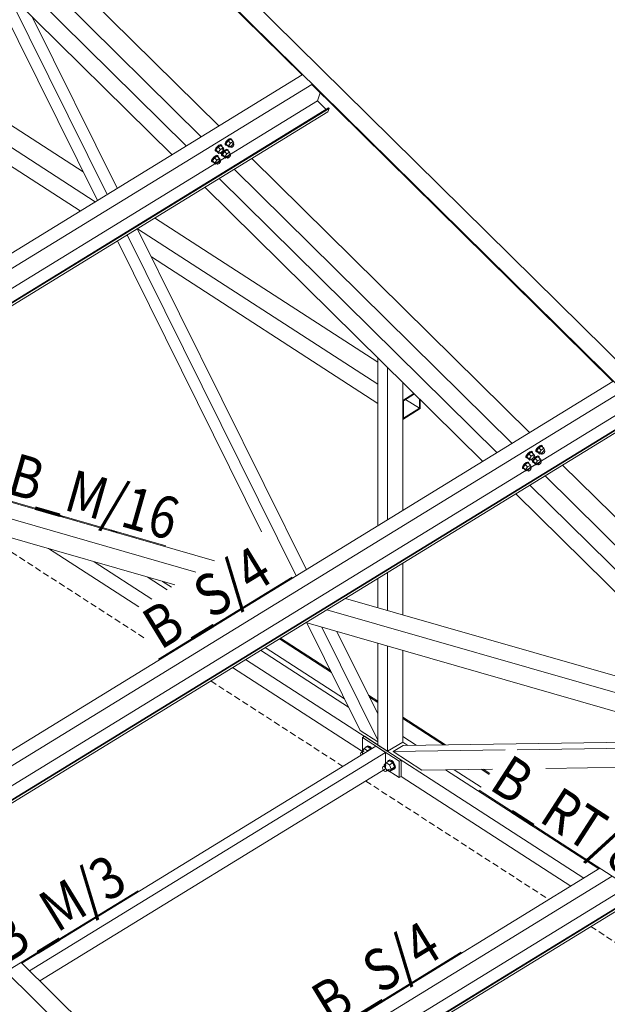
# Model space of a CAD drawing. Header units: millimetres. Extents: x 581 to 1768, y 561 to 1400.
# Tile 78 of 91: x 1539 to 1595, y 1168 to 1262. Entities that reach past the tile are written whole.
import ezdxf

# ---------------------------------------------------------------- set-up
doc = ezdxf.new("R2010")
doc.units = ezdxf.units.MM
doc.header["$LTSCALE"] = 0.6
doc.linetypes.add('VERDECKT2', pattern=[1.5, 1, -0.5])
doc.linetypes.add('XKITLINE00', pattern=[0])
for name, color, linetype, lineweight in [('Bolt', 7, 'Continuous', 0), ('Part', 2, 'Continuous', 0), ('PartMark', 3, 'Continuous', 0)]:
    doc.layers.add(name, color=color, linetype=linetype, lineweight=lineweight)
doc.styles.add('ISOCPEUR', font='ISOCPEUR.TTF')

msp = doc.modelspace()

# ---------------------------------------------------------------- linework, layer by layer
at = {"layer": 'Bolt', "color": 3, "linetype": 'XKITLINE00', "lineweight": 0}
for p, q in [((1557.778, 1249.758), (1557.644, 1249.604)), ((1557.84, 1249.692), (1557.645, 1249.418)), ((1557.699, 1249.549), (1557.834, 1249.703)), ((1557.933, 1249.878), (1557.778, 1249.758)), ((1557.834, 1249.703), (1557.988, 1249.824)), ((1558.102, 1249.853), (1557.84, 1249.692)), ((1558.063, 1249.473), (1557.84, 1249.692)), ((1558.065, 1249.933), (1557.933, 1249.878)), ((1557.988, 1249.824), (1558.12, 1249.879)), ((1558.14, 1249.908), (1558.065, 1249.933)), ((1558.102, 1249.853), (1558.325, 1249.633)), ((1558.12, 1249.879), (1558.195, 1249.853)), ((1558.14, 1249.908), (1558.195, 1249.853)), ((1558.195, 1249.853), (1558.193, 1249.763)), ((1558.517, 1249.945), (1558.519, 1250.044)), ((1558.517, 1249.945), (1558.573, 1249.89)), ((1558.599, 1250.19), (1558.519, 1250.044)), ((1558.573, 1249.89), (1558.575, 1249.989)), ((1558.648, 1249.865), (1558.573, 1249.89)), ((1558.575, 1249.989), (1558.654, 1250.135)), ((1558.733, 1250.343), (1558.599, 1250.19)), ((1558.795, 1250.278), (1558.6, 1250.004)), ((1558.822, 1249.784), (1558.6, 1250.004)), ((1558.6, 1250.004), (1558.666, 1249.891)), ((1558.679, 1249.878), (1558.648, 1249.865)), ((1558.654, 1250.135), (1558.789, 1250.288)), ((1558.666, 1249.891), (1558.888, 1249.671)), ((1558.888, 1250.464), (1558.733, 1250.343)), ((1558.789, 1250.288), (1558.943, 1250.409)), ((1559.057, 1250.438), (1558.795, 1250.278)), ((1559.018, 1250.058), (1558.795, 1250.278)), ((1558.822, 1249.784), (1559.018, 1250.058)), ((1558.822, 1249.784), (1558.888, 1249.671)), ((1559.02, 1250.519), (1558.888, 1250.464)), ((1558.888, 1249.671), (1559.005, 1249.743)), ((1558.94, 1249.808), (1559.073, 1249.677)), ((1558.943, 1250.409), (1559.076, 1250.464)), ((1559.28, 1250.219), (1559.018, 1250.058)), ((1559.095, 1250.494), (1559.02, 1250.519)), ((1559.057, 1250.438), (1559.28, 1250.219)), ((1559.073, 1249.677), (1559.074, 1249.726)), ((1559.11, 1249.664), (1559.073, 1249.677)), ((1559.074, 1249.726), (1559.113, 1249.799)), ((1559.076, 1250.464), (1559.151, 1250.439)), ((1559.095, 1250.494), (1559.151, 1250.439)), ((1559.176, 1249.691), (1559.11, 1249.664)), ((1559.113, 1249.799), (1559.181, 1249.876)), ((1559.151, 1250.439), (1559.148, 1250.348)), ((1559.253, 1249.752), (1559.176, 1249.691)), ((1559.181, 1249.876), (1559.258, 1249.936)), ((1559.228, 1250.082), (1559.362, 1249.951)), ((1559.321, 1249.829), (1559.253, 1249.752)), ((1559.258, 1249.936), (1559.324, 1249.964)), ((1559.346, 1250.106), (1559.28, 1250.219)), ((1559.288, 1250.024), (1559.346, 1250.106)), ((1559.36, 1249.902), (1559.321, 1249.829)), ((1559.324, 1249.964), (1559.362, 1249.951)), ((1559.362, 1249.951), (1559.36, 1249.902)), ((1557.438, 1248.739), (1557.304, 1248.585)), ((1557.592, 1248.859), (1557.438, 1248.739)), ((1557.494, 1248.684), (1557.648, 1248.805)), ((1557.762, 1248.834), (1557.5, 1248.673)), ((1557.562, 1249.359), (1557.564, 1249.458)), ((1557.562, 1249.359), (1557.618, 1249.305)), ((1557.644, 1249.604), (1557.564, 1249.458)), ((1557.725, 1248.914), (1557.592, 1248.859)), ((1557.618, 1249.305), (1557.62, 1249.403)), ((1557.693, 1249.279), (1557.618, 1249.305)), ((1557.62, 1249.403), (1557.699, 1249.549)), ((1557.867, 1249.199), (1557.645, 1249.418)), ((1557.645, 1249.418), (1557.711, 1249.305)), ((1557.648, 1248.805), (1557.78, 1248.86)), ((1557.724, 1249.292), (1557.693, 1249.279)), ((1557.711, 1249.305), (1557.933, 1249.086)), ((1557.8, 1248.889), (1557.725, 1248.914)), ((1557.762, 1248.834), (1557.984, 1248.614)), ((1557.78, 1248.86), (1557.855, 1248.834)), ((1557.8, 1248.889), (1557.855, 1248.834)), ((1557.855, 1248.834), (1557.853, 1248.744)), ((1557.867, 1249.199), (1558.063, 1249.473)), ((1557.867, 1249.199), (1557.933, 1249.086)), ((1557.933, 1249.086), (1558.05, 1249.157)), ((1557.984, 1249.222), (1558.118, 1249.091)), ((1558.325, 1249.633), (1558.063, 1249.473)), ((1558.118, 1249.091), (1558.119, 1249.14)), ((1558.155, 1249.078), (1558.118, 1249.091)), ((1558.119, 1249.14), (1558.158, 1249.213)), ((1558.221, 1249.106), (1558.155, 1249.078)), ((1558.158, 1249.213), (1558.226, 1249.29)), ((1558.177, 1248.926), (1558.179, 1249.025)), ((1558.177, 1248.926), (1558.233, 1248.871)), ((1558.179, 1249.025), (1558.225, 1249.109)), ((1558.298, 1249.166), (1558.221, 1249.106)), ((1558.226, 1249.29), (1558.303, 1249.351)), ((1558.233, 1248.871), (1558.235, 1248.97)), ((1558.308, 1248.846), (1558.233, 1248.871)), ((1558.235, 1248.97), (1558.314, 1249.116)), ((1558.455, 1249.259), (1558.26, 1248.985)), ((1558.482, 1248.766), (1558.26, 1248.985)), ((1558.26, 1248.985), (1558.326, 1248.872)), ((1558.273, 1249.497), (1558.407, 1249.365)), ((1558.366, 1249.243), (1558.298, 1249.166)), ((1558.303, 1249.351), (1558.369, 1249.378)), ((1558.339, 1248.859), (1558.308, 1248.846)), ((1558.314, 1249.116), (1558.449, 1249.269)), ((1558.391, 1249.52), (1558.325, 1249.633)), ((1558.326, 1248.872), (1558.548, 1248.652)), ((1558.333, 1249.438), (1558.391, 1249.52)), ((1558.405, 1249.316), (1558.366, 1249.243)), ((1558.369, 1249.378), (1558.407, 1249.365)), ((1558.407, 1249.365), (1558.405, 1249.316)), ((1558.548, 1249.445), (1558.406, 1249.334)), ((1558.449, 1249.269), (1558.603, 1249.39)), ((1558.717, 1249.419), (1558.455, 1249.259)), ((1558.678, 1249.039), (1558.455, 1249.259)), ((1558.482, 1248.766), (1558.678, 1249.039)), ((1558.482, 1248.766), (1558.548, 1248.652)), ((1558.68, 1249.5), (1558.548, 1249.445)), ((1558.6, 1248.789), (1558.733, 1248.658)), ((1558.603, 1249.39), (1558.735, 1249.445)), ((1558.94, 1249.2), (1558.678, 1249.039)), ((1558.755, 1249.475), (1558.68, 1249.5)), ((1558.717, 1249.419), (1558.94, 1249.2)), ((1558.734, 1248.707), (1558.773, 1248.78)), ((1558.735, 1249.445), (1558.81, 1249.42)), ((1558.755, 1249.475), (1558.81, 1249.42)), ((1558.773, 1248.78), (1558.841, 1248.857)), ((1558.81, 1249.42), (1558.808, 1249.329)), ((1558.913, 1248.733), (1558.836, 1248.673)), ((1558.841, 1248.857), (1558.918, 1248.917)), ((1558.888, 1249.063), (1559.022, 1248.932)), ((1558.981, 1248.81), (1558.913, 1248.733)), ((1558.918, 1248.917), (1558.984, 1248.945)), ((1559.006, 1249.087), (1558.94, 1249.2)), ((1558.948, 1249.005), (1559.006, 1249.087)), ((1559.02, 1248.883), (1558.981, 1248.81)), ((1558.984, 1248.945), (1559.022, 1248.932)), ((1559.022, 1248.932), (1559.02, 1248.883)), ((1557.222, 1248.34), (1557.224, 1248.439)), ((1557.222, 1248.34), (1557.278, 1248.286)), ((1557.304, 1248.585), (1557.224, 1248.439)), ((1557.278, 1248.286), (1557.28, 1248.384)), ((1557.353, 1248.26), (1557.278, 1248.286)), ((1557.28, 1248.384), (1557.359, 1248.53)), ((1557.5, 1248.673), (1557.305, 1248.399)), ((1557.527, 1248.18), (1557.305, 1248.399)), ((1557.305, 1248.399), (1557.371, 1248.286)), ((1557.384, 1248.273), (1557.353, 1248.26)), ((1557.359, 1248.53), (1557.494, 1248.684)), ((1557.371, 1248.286), (1557.593, 1248.067)), ((1557.723, 1248.454), (1557.5, 1248.673)), ((1557.527, 1248.18), (1557.723, 1248.454)), ((1557.527, 1248.18), (1557.593, 1248.067)), ((1557.593, 1248.067), (1557.71, 1248.138)), ((1557.644, 1248.203), (1557.778, 1248.072)), ((1557.984, 1248.614), (1557.723, 1248.454)), ((1557.778, 1248.072), (1557.779, 1248.121)), ((1557.815, 1248.059), (1557.778, 1248.072)), ((1557.779, 1248.121), (1557.818, 1248.194)), ((1557.881, 1248.087), (1557.815, 1248.059)), ((1557.818, 1248.194), (1557.886, 1248.271)), ((1557.958, 1248.147), (1557.881, 1248.087)), ((1557.886, 1248.271), (1557.963, 1248.332)), ((1557.933, 1248.478), (1558.066, 1248.346)), ((1558.026, 1248.224), (1557.958, 1248.147)), ((1557.963, 1248.332), (1558.029, 1248.359)), ((1558.051, 1248.501), (1557.984, 1248.614)), ((1557.993, 1248.419), (1558.051, 1248.501)), ((1558.065, 1248.297), (1558.026, 1248.224)), ((1558.029, 1248.359), (1558.066, 1248.346)), ((1558.066, 1248.346), (1558.065, 1248.297)), ((1558.548, 1248.652), (1558.665, 1248.724)), ((1558.733, 1248.658), (1558.734, 1248.707)), ((1558.77, 1248.645), (1558.733, 1248.658)), ((1558.836, 1248.673), (1558.77, 1248.645)), ((1587.516, 1220.694), (1587.362, 1220.574)), ((1587.418, 1220.519), (1587.572, 1220.639)), ((1587.686, 1220.669), (1587.424, 1220.508)), ((1587.649, 1220.749), (1587.516, 1220.694)), ((1587.572, 1220.639), (1587.704, 1220.694)), ((1587.724, 1220.724), (1587.649, 1220.749)), ((1587.686, 1220.669), (1587.908, 1220.449)), ((1587.704, 1220.694), (1587.779, 1220.669)), ((1587.724, 1220.724), (1587.779, 1220.669)), ((1587.779, 1220.669), (1587.777, 1220.579)), ((1588.101, 1220.761), (1588.103, 1220.859)), ((1588.101, 1220.761), (1588.156, 1220.706)), ((1588.182, 1221.005), (1588.103, 1220.859)), ((1588.156, 1220.706), (1588.159, 1220.805)), ((1588.231, 1220.681), (1588.156, 1220.706)), ((1588.159, 1220.805), (1588.238, 1220.95)), ((1588.317, 1221.159), (1588.182, 1221.005)), ((1588.379, 1221.094), (1588.183, 1220.82)), ((1588.406, 1220.6), (1588.183, 1220.82)), ((1588.183, 1220.82), (1588.25, 1220.706)), ((1588.263, 1220.694), (1588.231, 1220.681)), ((1588.238, 1220.95), (1588.373, 1221.104)), ((1588.25, 1220.706), (1588.472, 1220.487)), ((1588.471, 1221.28), (1588.317, 1221.159)), ((1588.373, 1221.104), (1588.527, 1221.225)), ((1588.641, 1221.254), (1588.379, 1221.094)), ((1588.601, 1220.874), (1588.379, 1221.094)), ((1588.406, 1220.6), (1588.601, 1220.874)), ((1588.604, 1221.335), (1588.471, 1221.28)), ((1588.523, 1220.624), (1588.656, 1220.492)), ((1588.527, 1221.225), (1588.659, 1221.28)), ((1588.863, 1221.035), (1588.601, 1220.874)), ((1588.679, 1221.309), (1588.604, 1221.335)), ((1588.641, 1221.254), (1588.863, 1221.035)), ((1588.659, 1221.28), (1588.734, 1221.255)), ((1588.679, 1221.309), (1588.734, 1221.255)), ((1588.697, 1220.615), (1588.765, 1220.691)), ((1588.734, 1221.255), (1588.732, 1221.164)), ((1588.765, 1220.691), (1588.842, 1220.752)), ((1588.812, 1220.898), (1588.945, 1220.767)), ((1588.905, 1220.644), (1588.837, 1220.568)), ((1588.842, 1220.752), (1588.908, 1220.779)), ((1588.93, 1220.921), (1588.863, 1221.035)), ((1588.871, 1220.84), (1588.93, 1220.921)), ((1588.944, 1220.717), (1588.905, 1220.644)), ((1588.908, 1220.779), (1588.945, 1220.767)), ((1588.945, 1220.767), (1588.944, 1220.717)), ((1587.146, 1220.175), (1587.148, 1220.274)), ((1587.146, 1220.175), (1587.201, 1220.12)), ((1587.227, 1220.42), (1587.148, 1220.274)), ((1587.309, 1219.73), (1587.176, 1219.675)), ((1587.201, 1220.12), (1587.204, 1220.219)), ((1587.276, 1220.095), (1587.201, 1220.12)), ((1587.204, 1220.219), (1587.283, 1220.365)), ((1587.362, 1220.574), (1587.227, 1220.42)), ((1587.424, 1220.508), (1587.228, 1220.234)), ((1587.451, 1220.015), (1587.228, 1220.234)), ((1587.228, 1220.234), (1587.295, 1220.121)), ((1587.308, 1220.108), (1587.276, 1220.095)), ((1587.283, 1220.365), (1587.418, 1220.519)), ((1587.295, 1220.121), (1587.517, 1219.901)), ((1587.384, 1219.705), (1587.309, 1219.73)), ((1587.384, 1219.705), (1587.439, 1219.65)), ((1587.646, 1220.289), (1587.424, 1220.508)), ((1587.451, 1220.015), (1587.646, 1220.289)), ((1587.451, 1220.015), (1587.517, 1219.901)), ((1587.517, 1219.901), (1587.634, 1219.973)), ((1587.568, 1220.038), (1587.701, 1219.907)), ((1587.908, 1220.449), (1587.646, 1220.289)), ((1587.701, 1219.907), (1587.703, 1219.956)), ((1587.739, 1219.894), (1587.701, 1219.907)), ((1587.703, 1219.956), (1587.742, 1220.029)), ((1587.805, 1219.922), (1587.739, 1219.894)), ((1587.742, 1220.029), (1587.81, 1220.106)), ((1587.761, 1219.742), (1587.763, 1219.84)), ((1587.761, 1219.742), (1587.816, 1219.687)), ((1587.763, 1219.84), (1587.809, 1219.925)), ((1587.882, 1219.982), (1587.805, 1219.922)), ((1587.81, 1220.106), (1587.887, 1220.166)), ((1587.816, 1219.687), (1587.819, 1219.786)), ((1587.891, 1219.662), (1587.816, 1219.687)), ((1587.819, 1219.786), (1587.898, 1219.931)), ((1588.039, 1220.075), (1587.843, 1219.801)), ((1588.066, 1219.581), (1587.843, 1219.801)), ((1587.843, 1219.801), (1587.91, 1219.687)), ((1587.857, 1220.312), (1587.99, 1220.181)), ((1587.95, 1220.059), (1587.882, 1219.982)), ((1587.887, 1220.166), (1587.953, 1220.194)), ((1587.898, 1219.931), (1588.033, 1220.085)), ((1587.975, 1220.336), (1587.908, 1220.449)), ((1587.91, 1219.687), (1588.132, 1219.468)), ((1587.916, 1220.254), (1587.975, 1220.336)), ((1587.989, 1220.132), (1587.95, 1220.059)), ((1587.953, 1220.194), (1587.99, 1220.181)), ((1587.99, 1220.181), (1587.989, 1220.132)), ((1588.131, 1220.261), (1587.99, 1220.15)), ((1588.033, 1220.085), (1588.187, 1220.206)), ((1588.301, 1220.235), (1588.039, 1220.075)), ((1588.261, 1219.855), (1588.039, 1220.075)), ((1588.066, 1219.581), (1588.261, 1219.855)), ((1588.264, 1220.316), (1588.131, 1220.261)), ((1588.187, 1220.206), (1588.319, 1220.261)), ((1588.523, 1220.016), (1588.261, 1219.855)), ((1588.339, 1220.291), (1588.264, 1220.316)), ((1588.301, 1220.235), (1588.523, 1220.016)), ((1588.319, 1220.261), (1588.394, 1220.236)), ((1588.339, 1220.291), (1588.394, 1220.236)), ((1588.394, 1220.236), (1588.392, 1220.145)), ((1588.406, 1220.6), (1588.472, 1220.487)), ((1588.425, 1219.673), (1588.502, 1219.733)), ((1588.472, 1220.487), (1588.589, 1220.559)), ((1588.472, 1219.879), (1588.605, 1219.748)), ((1588.502, 1219.733), (1588.568, 1219.76)), ((1588.59, 1219.902), (1588.523, 1220.016)), ((1588.531, 1219.821), (1588.59, 1219.902)), ((1588.604, 1219.698), (1588.565, 1219.625)), ((1588.568, 1219.76), (1588.605, 1219.748)), ((1588.605, 1219.748), (1588.604, 1219.698)), ((1588.656, 1220.492), (1588.658, 1220.542)), ((1588.694, 1220.48), (1588.656, 1220.492)), ((1588.658, 1220.542), (1588.697, 1220.615)), ((1588.76, 1220.507), (1588.694, 1220.48)), ((1588.837, 1220.568), (1588.76, 1220.507)), ((1586.806, 1219.156), (1586.808, 1219.255)), ((1586.806, 1219.156), (1586.861, 1219.101)), ((1586.887, 1219.401), (1586.808, 1219.255)), ((1586.861, 1219.101), (1586.864, 1219.2)), ((1586.936, 1219.076), (1586.861, 1219.101)), ((1586.864, 1219.2), (1586.943, 1219.346)), ((1587.022, 1219.555), (1586.887, 1219.401)), ((1587.084, 1219.489), (1586.888, 1219.215)), ((1587.111, 1218.996), (1586.888, 1219.215)), ((1586.888, 1219.215), (1586.955, 1219.102)), ((1586.968, 1219.089), (1586.936, 1219.076)), ((1586.943, 1219.346), (1587.078, 1219.5)), ((1586.955, 1219.102), (1587.177, 1218.882)), ((1587.176, 1219.675), (1587.022, 1219.555)), ((1587.078, 1219.5), (1587.232, 1219.62)), ((1587.346, 1219.65), (1587.084, 1219.489)), ((1587.306, 1219.27), (1587.084, 1219.489)), ((1587.111, 1218.996), (1587.306, 1219.27)), ((1587.111, 1218.996), (1587.177, 1218.882)), ((1587.177, 1218.882), (1587.294, 1218.954)), ((1587.228, 1219.019), (1587.361, 1218.888)), ((1587.232, 1219.62), (1587.364, 1219.675)), ((1587.568, 1219.43), (1587.306, 1219.27)), ((1587.346, 1219.65), (1587.568, 1219.43)), ((1587.361, 1218.888), (1587.363, 1218.937)), ((1587.399, 1218.875), (1587.361, 1218.888)), ((1587.363, 1218.937), (1587.402, 1219.01)), ((1587.364, 1219.675), (1587.439, 1219.65)), ((1587.465, 1218.903), (1587.399, 1218.875)), ((1587.402, 1219.01), (1587.47, 1219.087)), ((1587.439, 1219.65), (1587.437, 1219.56)), ((1587.542, 1218.963), (1587.465, 1218.903)), ((1587.47, 1219.087), (1587.547, 1219.147)), ((1587.517, 1219.293), (1587.65, 1219.162)), ((1587.609, 1219.04), (1587.542, 1218.963)), ((1587.547, 1219.147), (1587.613, 1219.175)), ((1587.635, 1219.317), (1587.568, 1219.43)), ((1587.576, 1219.235), (1587.635, 1219.317)), ((1587.649, 1219.113), (1587.609, 1219.04)), ((1587.613, 1219.175), (1587.65, 1219.162)), ((1587.65, 1219.162), (1587.649, 1219.113)), ((1587.923, 1219.675), (1587.891, 1219.662)), ((1588.066, 1219.581), (1588.132, 1219.468)), ((1588.132, 1219.468), (1588.249, 1219.54)), ((1588.183, 1219.605), (1588.316, 1219.473)), ((1588.316, 1219.473), (1588.318, 1219.523)), ((1588.354, 1219.461), (1588.316, 1219.473)), ((1588.318, 1219.523), (1588.357, 1219.596)), ((1588.42, 1219.488), (1588.354, 1219.461)), ((1588.357, 1219.596), (1588.425, 1219.673)), ((1588.497, 1219.549), (1588.42, 1219.488)), ((1588.565, 1219.625), (1588.497, 1219.549)), ((1571.738, 1192.469), (1572.049, 1192.659)), ((1571.887, 1192.56), (1571.908, 1192.634)), ((1571.908, 1192.634), (1572.035, 1192.693)), ((1571.908, 1192.634), (1571.979, 1192.678)), ((1572.107, 1192.737), (1571.979, 1192.678)), ((1572.035, 1192.693), (1572.21, 1192.633)), ((1572.371, 1192.451), (1572.049, 1192.659)), ((1572.281, 1192.677), (1572.107, 1192.737)), ((1572.21, 1192.633), (1572.384, 1192.468)), ((1572.456, 1192.512), (1572.281, 1192.677)), ((1571.403, 1191.984), (1571.428, 1192.071)), ((1571.428, 1191.864), (1571.403, 1191.984)), ((1571.428, 1192.071), (1571.738, 1192.262)), ((1571.428, 1192.071), (1571.496, 1192.103)), ((1571.451, 1191.824), (1571.428, 1191.864)), ((1571.496, 1192.103), (1571.589, 1192.071)), ((1571.577, 1192.262), (1571.738, 1192.469)), ((1571.608, 1192.182), (1571.577, 1192.262)), ((1571.589, 1192.071), (1571.682, 1191.983)), ((1571.682, 1191.983), (1571.689, 1191.97)), ((1572.061, 1192.261), (1571.738, 1192.469)), ((1572.061, 1192.261), (1572.371, 1192.451)), ((1572.08, 1192.21), (1572.061, 1192.261)), ((1572.391, 1192.4), (1572.371, 1192.451)), ((1572.384, 1192.468), (1572.415, 1192.415)), ((1572.486, 1192.459), (1572.456, 1192.512)), ((1573.496, 1190.631), (1573.521, 1190.719)), ((1573.521, 1190.719), (1573.832, 1190.909)), ((1573.521, 1190.719), (1573.589, 1190.751)), ((1573.589, 1190.751), (1573.682, 1190.719)), ((1573.67, 1190.91), (1573.832, 1191.116)), ((1573.702, 1190.83), (1573.67, 1190.91)), ((1573.682, 1190.719), (1573.776, 1190.631)), ((1573.832, 1191.116), (1574.142, 1191.307)), ((1573.832, 1191.116), (1574.154, 1190.908)), ((1573.98, 1191.207), (1574.001, 1191.281)), ((1574.001, 1191.281), (1574.129, 1191.341)), ((1574.001, 1191.281), (1574.073, 1191.325)), ((1574.2, 1191.385), (1574.073, 1191.325)), ((1574.129, 1191.341), (1574.303, 1191.28)), ((1574.464, 1191.099), (1574.142, 1191.307)), ((1574.154, 1190.908), (1574.464, 1191.099)), ((1574.154, 1190.908), (1574.315, 1190.493)), ((1574.375, 1191.324), (1574.2, 1191.385)), ((1574.303, 1191.28), (1574.478, 1191.116)), ((1574.315, 1190.493), (1574.625, 1190.684)), ((1574.549, 1191.16), (1574.375, 1191.324)), ((1574.625, 1190.684), (1574.464, 1191.099)), ((1574.464, 1190.477), (1574.625, 1190.684)), ((1574.478, 1191.116), (1574.605, 1190.891)), ((1574.677, 1190.935), (1574.549, 1191.16)), ((1574.605, 1190.891), (1574.652, 1190.666)), ((1574.652, 1190.666), (1574.605, 1190.502)), ((1574.724, 1190.71), (1574.677, 1190.935)), ((1574.677, 1190.546), (1574.724, 1190.71)), ((1573.521, 1190.512), (1573.496, 1190.631)), ((1573.589, 1190.392), (1573.521, 1190.512)), ((1573.682, 1190.304), (1573.589, 1190.392)), ((1573.776, 1190.272), (1573.682, 1190.304)), ((1573.776, 1190.631), (1573.844, 1190.511)), ((1573.844, 1190.304), (1573.776, 1190.272)), ((1573.844, 1190.511), (1573.869, 1190.391)), ((1573.844, 1190.304), (1574.154, 1190.494)), ((1573.869, 1190.391), (1573.844, 1190.304)), ((1573.989, 1190.393), (1574.154, 1190.287)), ((1574.154, 1190.287), (1574.315, 1190.493)), ((1574.154, 1190.287), (1574.464, 1190.477)), ((1574.478, 1190.443), (1574.433, 1190.458)), ((1574.605, 1190.502), (1574.478, 1190.443)), ((1574.605, 1190.502), (1574.677, 1190.546))]:
    msp.add_line(p, q, dxfattribs=at)
at = {"layer": 'Part', "color": 2, "linetype": 'XKITLINE00', "lineweight": 0}
for p, q in [((1505.462, 1318.505), (1699.89, 1126.696)), ((1504.029, 1317.626), (1698.458, 1125.817)), ((1537.173, 1284.847), (1565.845, 1256.562)), ((1531.47, 1277.805), (1557.925, 1251.707)), ((1528.366, 1275.902), (1554.821, 1249.804)), ((1529.798, 1276.78), (1556.253, 1250.682)), ((1529.798, 1276.78), (1556.253, 1250.682)), ((1534.049, 1268.128), (1553.466, 1248.973)), ((1546.362, 1244.618), (1535.332, 1266.862)), ((1547.299, 1245.193), (1537.725, 1264.502)), ((1548.254, 1245.778), (1540.163, 1262.097)), ((1490.801, 1210.556), (1565.845, 1256.563)), ((1491.713, 1209.656), (1566.757, 1255.663)), ((1566.757, 1255.663), (1595.428, 1227.377)), ((1567.315, 1254.093), (1567.571, 1254.859)), ((1567.315, 1254.093), (1490.91, 1207.252)), ((1568.36, 1253.414), (1491.955, 1206.573)), ((1568.14, 1253.279), (1567.315, 1254.093)), ((1568.405, 1253.37), (1568.36, 1253.414)), ((1491.897, 1206.223), (1568.303, 1253.064)), ((1568.405, 1253.37), (1491.999, 1206.529)), ((1535.876, 1253.247), (1545.009, 1247.347)), ((1568.303, 1253.064), (1568.405, 1253.37)), ((1535.876, 1251.143), (1546.164, 1244.497)), ((1535.876, 1249.33), (1544.724, 1243.614)), ((1561.054, 1248.62), (1587.508, 1222.522)), ((1559.382, 1247.596), (1585.837, 1221.497)), ((1559.382, 1247.596), (1585.837, 1221.497)), ((1557.95, 1246.717), (1584.404, 1220.619)), ((1556.595, 1245.887), (1583.05, 1219.789)), ((1551.81, 1242.953), (1573.054, 1229.23)), ((1565.294, 1208.903), (1549.202, 1241.355)), ((1566.249, 1209.489), (1550.158, 1241.94)), ((1550.175, 1241.905), (1573.054, 1227.125)), ((1561.992, 1213.096), (1548.265, 1240.78)), ((1551.498, 1239.237), (1573.054, 1225.312)), ((1573.054, 1229.649), (1573.984, 1228.732)), ((1573.054, 1213.661), (1573.054, 1229.649)), ((1573.984, 1214.231), (1573.984, 1228.732)), ((1520.384, 1181.371), (1595.429, 1227.378)), ((1575.417, 1215.109), (1575.417, 1227.318)), ((1521.296, 1180.471), (1596.341, 1226.478)), ((1576.492, 1226.258), (1575.417, 1225.599)), ((1575.417, 1225.599), (1575.417, 1223.785)), ((1575.489, 1225.565), (1576.541, 1226.21)), ((1575.489, 1223.907), (1575.489, 1225.565)), ((1575.7, 1225.694), (1577.017, 1224.844)), ((1577.017, 1225.74), (1577.017, 1224.844)), ((1577.088, 1224.81), (1577.088, 1225.669)), ((1596.899, 1224.908), (1520.493, 1178.067)), ((1575.417, 1223.785), (1577.088, 1224.81)), ((1577.017, 1224.844), (1575.489, 1223.907)), ((1521.481, 1177.039), (1597.886, 1223.88)), ((1597.944, 1224.229), (1521.538, 1177.388)), ((1597.988, 1224.185), (1521.583, 1177.344)), ((1517.401, 1221.859), (1557.497, 1210.34)), ((1515.632, 1220.774), (1555.728, 1209.256)), ((1513.648, 1219.558), (1553.744, 1208.039)), ((1590.637, 1219.436), (1615.98, 1194.435)), ((1588.966, 1218.411), (1614.308, 1193.41)), ((1588.966, 1218.411), (1614.308, 1193.41)), ((1587.533, 1217.533), (1608.619, 1196.731)), ((1586.178, 1216.702), (1607.061, 1196.101)), ((1541.376, 1215.075), (1541.666, 1214.888)), ((1542.863, 1214.648), (1543.153, 1214.461)), ((1547.629, 1213.279), (1547.919, 1213.091)), ((1547.964, 1213.182), (1548.254, 1212.995)), ((1541.723, 1211.493), (1550.319, 1205.94)), ((1546.056, 1210.248), (1551.553, 1206.696)), ((1575.417, 1205.192), (1575.417, 1210.105)), ((1551.084, 1208.803), (1552.986, 1207.575)), ((1573.054, 1205.871), (1573.054, 1208.656)), ((1573.984, 1205.603), (1573.984, 1209.226)), ((1552.571, 1208.376), (1553.41, 1207.834)), ((1564.271, 1208.394), (1564.402, 1208.356)), ((1564.333, 1208.376), (1564.312, 1208.419)), ((1562.503, 1207.31), (1562.633, 1207.272)), ((1569.96, 1206.759), (1608.3, 1195.745)), ((1560.519, 1206.093), (1560.649, 1206.056)), ((1568.192, 1205.675), (1607.921, 1194.262)), ((1558.254, 1204.705), (1558.347, 1204.645)), ((1559.612, 1205.537), (1559.705, 1205.477)), ((1559.708, 1205.596), (1559.801, 1205.536)), ((1557.83, 1204.445), (1557.924, 1204.385)), ((1566.208, 1204.459), (1607.377, 1192.632)), ((1571.362, 1194.201), (1566.286, 1204.436)), ((1573.054, 1193.252), (1567.712, 1204.027)), ((1556.398, 1203.567), (1556.491, 1203.507)), ((1563.68, 1202.909), (1568.629, 1199.713)), ((1563.776, 1202.968), (1568.541, 1199.89)), ((1573.054, 1195.764), (1569.164, 1203.61)), ((1555.163, 1202.81), (1555.257, 1202.75)), ((1562.322, 1202.077), (1569.876, 1197.197)), ((1573.054, 1192.807), (1573.054, 1202.492)), ((1573.984, 1192.206), (1573.984, 1202.225)), ((1561.899, 1201.817), (1570.265, 1196.412)), ((1575.417, 1193.084), (1575.417, 1201.813)), ((1559.231, 1200.182), (1571.584, 1192.202)), ((1560.466, 1200.939), (1592.662, 1180.14)), ((1572.171, 1197.544), (1573.054, 1196.974)), ((1572.259, 1197.367), (1573.054, 1196.854)), ((1575.417, 1195.447), (1579.482, 1192.822)), ((1575.417, 1195.327), (1579.3, 1192.819)), ((1571.362, 1194.201), (1573.054, 1193.107)), ((1571.775, 1193.633), (1571.584, 1193.516)), ((1571.584, 1193.516), (1575.073, 1191.262)), ((1571.584, 1193.516), (1571.584, 1191.962)), ((1571.775, 1193.633), (1575.264, 1191.379)), ((1575.417, 1193.617), (1576.714, 1192.78)), ((1539.182, 1172.042), (1572.863, 1192.69)), ((1572.863, 1192.69), (1573.793, 1192.089)), ((1573.054, 1192.807), (1573.984, 1192.206)), ((1573.984, 1192.206), (1575.417, 1193.084)), ((1574.497, 1192.175), (1575.452, 1192.761)), ((1575.417, 1193.084), (1575.907, 1192.768)), ((1575.452, 1192.761), (1605.356, 1193.212)), ((1586.315, 1192.354), (1607.245, 1192.67)), ((1539.915, 1171.319), (1573.793, 1192.089)), ((1571.584, 1191.962), (1571.628, 1191.933)), ((1573.793, 1190.534), (1573.793, 1192.089)), ((1574.497, 1192.175), (1585.156, 1192.336)), ((1577.231, 1190.409), (1574.497, 1192.175)), ((1575.073, 1191.262), (1575.264, 1191.379)), ((1575.073, 1189.708), (1575.073, 1191.262)), ((1575.264, 1191.379), (1575.264, 1189.825)), ((1589.049, 1190.587), (1610.226, 1190.907)), ((1540.886, 1170.36), (1573.793, 1190.534)), ((1573.793, 1190.534), (1575.073, 1189.708)), ((1575.073, 1189.708), (1575.264, 1189.825)), ((1575.264, 1189.825), (1591.428, 1179.383)), ((1577.231, 1190.409), (1583.977, 1190.511)), ((1579.505, 1190.443), (1594.095, 1181.018)), ((1580.311, 1190.456), (1582.872, 1188.801)), ((1582.898, 1190.495), (1583.651, 1190.008)), ((1583.079, 1190.497), (1583.706, 1190.092)), ((1550.01, 1149.301), (1614.644, 1188.925)), ((1550.054, 1149.257), (1614.614, 1188.836)), ((1549.952, 1148.951), (1614.512, 1188.53)), ((1548.856, 1153.284), (1594.189, 1181.076)), ((1549.768, 1152.384), (1595.348, 1180.327)), ((1596.867, 1179.346), (1548.965, 1149.979)), ((1539.109, 1172.114), (1554.617, 1156.815)), ((1537.677, 1171.236), (1553.184, 1155.937))]:
    msp.add_line(p, q, dxfattribs=at)
at = {"layer": 'Part', "color": 4, "linetype": 'VERDECKT2', "lineweight": 0}
for p, q in [((1534.41, 1213.593), (1550.989, 1202.883)), ((1553.08, 1201.533), (1553.173, 1201.473)), ((1557.148, 1198.905), (1569.736, 1190.773)), ((1571.901, 1189.374), (1589.344, 1178.105)), ((1593.319, 1175.537), (1616.68, 1160.446))]:
    msp.add_line(p, q, dxfattribs=at)
at = {"layer": 'PartMark', "color": 1, "linetype": 'XKITLINE00', "lineweight": 0}
for p, q in [((1536.867, 1216.37), (1552.887, 1211.768)), ((1552.162, 1200.97), (1564.908, 1208.784)), ((1582.683, 1188.509), (1597.262, 1179.091)), ((1537.499, 1171.127), (1550.245, 1178.941)), ((1568.246, 1165.288), (1580.991, 1173.102))]:
    msp.add_line(p, q, dxfattribs=at)

# ---------------------------------------------------------------- texts
at = {"layer": 'PartMark', "color": 1, "style": 'ISOCPEUR', "width": 0.85}
for s, rotation, p in [('B_M/16', -16.02563, (1537.609, 1216.782)), ('B_S/4', 31.51268, (1552.36, 1201.795)), ('B_RT/8', -32.86486, (1583.513, 1188.687)), ('B_M/3', 31.51268, (1537.697, 1171.952)), ('B_S/4', 31.51268, (1568.444, 1166.113))]:
    msp.add_text(s, height=4, rotation=rotation, dxfattribs=at).set_placement(p)

doc.saveas('drawing.dxf')
